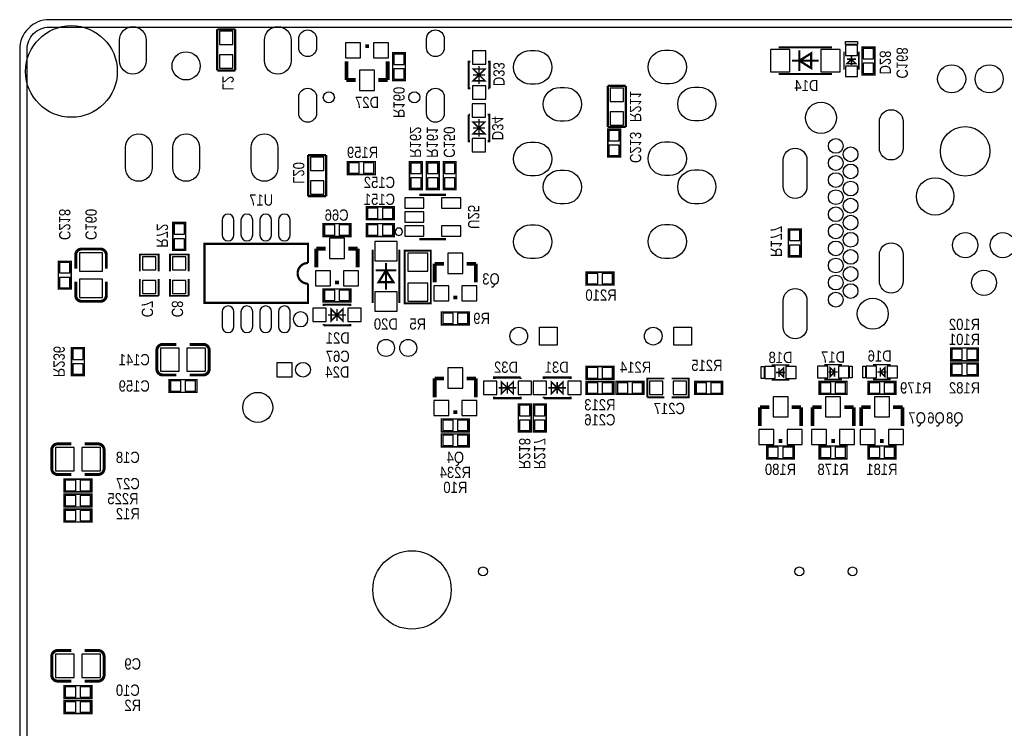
# Model space of a CAD drawing. Extents: x 0 to 158, y 0 to 95.
# Tile 2 of 5: x 0 to 67, y 47 to 95. Entities that reach past the tile are written whole.
import ezdxf
from ezdxf.enums import TextEntityAlignment as Align

# ---------------------------------------------------------------- set-up
doc = ezdxf.new("R2010")
doc.units = 0
doc.header["$MEASUREMENT"] = 0
for name, color, linetype in [('BG_OUTLINE', 12, 'CONTINUOUS'), ('PG_SILKSCREEN_BOTTOM', 150, 'CONTINUOUS'), ('PIN_SOLDERMASK_BOTTOM', 27, 'CONTINUOUS'), ('RD_SILKSCREEN_BOTTOM', 150, 'CONTINUOUS'), ('RKI_ALL', 2, 'CONTINUOUS')]:
    doc.layers.add(name, color=color, linetype=linetype)

msp = doc.modelspace()

# ---------------------------------------------------------------- linework, layer by layer
at = {"layer": 'BG_OUTLINE'}
msp.add_lwpolyline([(1.999996, 0), (155.999993, 0, 0.414213), (157.999989, 1.999996), (157.999989, 92.999992, 0.414215), (155.999993, 94.999988), (1.999996, 94.999988, 0.414214), (0, 92.999992), (0, 1.999996, 0.414212), (1.999996, 0)], format="xyb", dxfattribs=at)
at = {"layer": 'PG_SILKSCREEN_BOTTOM'}
for points, const_width in [([(13.3604, 94.3483), (13.3604, 91.567)], 0.1524), ([(14.5796, 94.3483), (13.3604, 94.3483)], 0.1524), ([(14.5796, 91.567), (14.5796, 94.3483)], 0.1524), ([(23.368, 93.2053), (23.622, 93.2053)], 0.254), ([(26.0858, 90.8812), (26.0858, 92.7608), (25.2222, 92.7608), (25.2222, 90.8812), (26.0858, 90.8812)], 0.1016), ([(54.936796, 93.127398), (51.336804, 93.127398)], 0.150012), ([(52.736902, 92.927399), (52.736902, 91.527401)], 0.150012), ([(52.736902, 92.2274), (53.536698, 92.727501), (53.536698, 91.727299), (52.736902, 92.2274)], 0.150012), ([(55.761001, 92.827399), (55.761001, 91.627401)], 0.1), ([(56.261, 92.527399), (56.261, 91.927401)], 0.1), ([(56.760999, 92.827399), (56.760999, 91.627401)], 0.1), ([(57.8358, 91.2622), (57.8358, 93.1418), (56.9722, 93.1418), (56.9722, 91.2622), (57.8358, 91.2622)], 0.1016), ([(22.098, 90.9193), (22.098, 92.1893)], 0.254), ([(24.892, 90.9193), (24.892, 92.1893)], 0.254), ([(30.471288, 90.362202), (30.371288, 90.362202), (30.371288, 92.162198), (30.471288, 92.162198)], 0.150012), ([(31.071287, 90.662201), (31.071287, 91.862199)], 0.1), ([(31.771285, 90.362202), (31.771285, 92.162198), (31.671285, 92.162198)], 0.150012), ([(54.036798, 92.2274), (52.236802, 92.2274)], 0.150012), ([(55.961001, 92.0274), (56.261, 92.3274), (56.560999, 92.0274), (55.961001, 92.0274)], 0.1), ([(55.961001, 92.3274), (56.560999, 92.3274)], 0.1), ([(13.3604, 91.567), (14.5796, 91.567)], 0.1524), ([(31.071287, 91.2622), (30.671287, 90.862201), (31.471286, 90.862201), (31.071287, 91.2622), (31.471286, 91.662199), (30.671287, 91.662199), (31.071287, 91.2622)], 0.1), ([(30.671287, 91.2622), (31.471286, 91.2622)], 0.1), ([(51.336804, 91.327402), (54.936796, 91.327402)], 0.150012), ([(22.733, 90.9193), (22.098, 90.9193)], 0.254), ([(24.257, 90.9193), (24.892, 90.9193)], 0.254), ([(40.9956, 90.5256), (39.7764, 90.5256)], 0.1524), ([(39.7764, 90.5256), (39.7764, 87.7443)], 0.1524), ([(40.9956, 87.7443), (40.9956, 90.5256)], 0.1524), ([(31.771285, 90.362202), (31.671285, 90.362202)], 0.150012), ([(30.364201, 88.580798), (30.364201, 86.780802), (30.464201, 86.780802)], 0.150012), ([(30.364201, 88.580798), (30.464201, 88.580798)], 0.150012), ([(31.664199, 88.580798), (31.764199, 88.580798), (31.764199, 86.780802), (31.664199, 86.780802)], 0.150012), ([(31.0642, 87.6808), (31.464199, 88.080799), (30.664201, 88.080799), (31.0642, 87.6808), (30.664201, 87.280801), (31.464199, 87.280801), (31.0642, 87.6808)], 0.1), ([(31.0642, 88.280799), (31.0642, 87.080801)], 0.1), ([(31.464199, 87.6808), (30.664201, 87.6808)], 0.1), ([(39.7764, 87.7443), (40.9956, 87.7443)], 0.1524), ([(39.7764, 87.6046), (39.7764, 85.725), (40.64, 85.725), (40.64, 87.6046), (39.7764, 87.6046)], 0.1016), ([(19.5072, 85.8393), (19.5072, 83.058)], 0.1524), ([(20.7264, 85.8393), (19.5072, 85.8393)], 0.1524), ([(20.7264, 83.058), (20.7264, 85.8393)], 0.1524), ([(24.0538, 85.3948), (22.1742, 85.3948), (22.1742, 84.5312), (24.0538, 84.5312), (24.0538, 85.3948)], 0.1016), ([(27.2288, 83.5152), (27.2288, 85.3948), (26.3652, 85.3948), (26.3652, 83.5152), (27.2288, 83.5152)], 0.1016), ([(27.5082, 85.3948), (27.5082, 83.5152), (28.3718, 83.5152), (28.3718, 85.3948), (27.5082, 85.3948)], 0.1016), ([(29.5148, 83.5152), (29.5148, 85.3948), (28.6512, 85.3948), (28.6512, 83.5152), (29.5148, 83.5152)], 0.1016), ([(19.5072, 83.058), (20.7264, 83.058)], 0.1524), ([(28.839998, 83.160997), (27.040002, 83.160997)], 0.150012), ([(25.3238, 82.3468), (23.4442, 82.3468), (23.4442, 81.4832), (25.3238, 81.4832), (25.3238, 82.3468)], 0.1016), ([(11.2268, 79.4004), (11.2268, 81.28), (10.3632, 81.28), (10.3632, 79.4004), (11.2268, 79.4004)], 0.1016), ([(20.5232, 80.3402), (22.4028, 80.3402), (22.4028, 81.2038), (20.5232, 81.2038), (20.5232, 80.3402)], 0.1016), ([(25.3238, 81.2038), (23.4442, 81.2038), (23.4442, 80.3402), (25.3238, 80.3402), (25.3238, 81.2038)], 0.1016), ([(52.8574, 78.9686), (52.8574, 80.8482), (51.9938, 80.8482), (51.9938, 78.9686), (52.8574, 78.9686)], 0.1016), ([(19.500342, 77.147141), (19.500342, 75.847143), (12.500356, 75.847143), (12.500356, 79.847135), (19.500342, 79.847135), (19.500342, 78.547138)], 0.150012), ([(27.040002, 80.161003), (28.839998, 80.161003)], 0.150012), ([(20.701, 79.5147), (20.066, 79.5147)], 0.254), ([(20.066, 79.5147), (20.066, 78.2447)], 0.254), ([(22.225, 79.5147), (22.86, 79.5147)], 0.254), ([(22.86, 79.5147), (22.86, 78.2447)], 0.254), ([(23.876914, 79.447796), (23.876914, 75.847804)], 0.150012), ([(25.676911, 75.847804), (25.676911, 79.447796)], 0.150012), ([(26.035, 79.375), (26.035, 75.819), (27.813, 75.819), (27.813, 79.375), (26.035, 79.375)], 0.127), ([(3.4798, 76.7842), (3.4798, 78.6638), (2.6162, 78.6638), (2.6162, 76.7842), (3.4798, 76.7842)], 0.1016), ([(5.86105, 79.094076), (5.86105, 78.174088)], 0.199898), ([(9.398, 77.978), (9.398, 79.121), (8.128, 79.121), (8.128, 77.978)], 0.127), ([(11.43, 77.978), (11.43, 79.121), (10.16, 79.121), (10.16, 77.978)], 0.127), ([(24.776913, 76.747802), (24.776913, 78.547798)], 0.150012), ([(28.702, 78.4987), (28.067, 78.4987)], 0.254), ([(28.067, 78.4987), (28.067, 77.2287)], 0.254), ([(30.226, 78.4987), (30.861, 78.4987)], 0.254), ([(30.861, 78.4987), (30.861, 77.2287)], 0.254), ([(25.476911, 78.047698), (24.076914, 78.047698)], 0.150012), ([(24.776913, 78.047698), (25.277013, 77.247902), (24.276812, 77.247902), (24.776913, 78.047698)], 0.150012), ([(38.3032, 77.0636), (40.1828, 77.0636), (40.1828, 77.9272), (38.3032, 77.9272), (38.3032, 77.0636)], 0.1016), ([(3.79095, 76.353924), (3.79095, 77.273912)], 0.199898), ([(8.128, 77.47), (8.128, 76.327), (9.398, 76.327)], 0.127), ([(9.398, 76.327), (9.398, 77.47)], 0.127), ([(10.16, 77.47), (10.16, 76.327), (11.43, 76.327)], 0.127), ([(11.43, 76.327), (11.43, 77.47)], 0.127), ([(21.59, 77.2287), (21.336, 77.2287)], 0.254), ([(22.4028, 76.7842), (20.5232, 76.7842), (20.5232, 75.9206), (22.4028, 75.9206), (22.4028, 76.7842)], 0.1016), ([(29.591, 76.2127), (29.337, 76.2127)], 0.254), ([(20.563002, 75.631599), (20.563002, 75.731599), (22.362998, 75.731599), (22.362998, 75.631599)], 0.150012), ([(21.463, 75.0316), (21.063001, 75.431599), (21.063001, 74.631601), (21.463, 75.0316), (21.862999, 74.631601), (21.862999, 75.431599), (21.463, 75.0316)], 0.1), ([(21.463, 75.431599), (21.463, 74.631601)], 0.1), ([(28.5242, 74.3712), (30.4038, 74.3712), (30.4038, 75.2348), (28.5242, 75.2348), (28.5242, 74.3712)], 0.1016), ([(20.863001, 75.0316), (22.062999, 75.0316)], 0.1), ([(20.563002, 74.331601), (22.362998, 74.331601), (22.362998, 74.431601)], 0.150012), ([(20.563002, 74.331601), (20.563002, 74.431601)], 0.150012), ([(4.3688, 70.9422), (4.3688, 72.8218), (3.5052, 72.8218), (3.5052, 70.9422), (4.3688, 70.9422)], 0.1016), ([(9.678924, 73.04405), (10.598912, 73.04405)], 0.199898), ([(62.9666, 71.9328), (64.8462, 71.9328), (64.8462, 72.7964), (62.9666, 72.7964), (62.9666, 71.9328)], 0.1016), ([(38.3032, 70.6882), (40.1828, 70.6882), (40.1828, 71.5518), (38.3032, 71.5518), (38.3032, 70.6882)], 0.1016), ([(50.860401, 71.645399), (52.060399, 71.645399)], 0.1), ([(51.6604, 70.845401), (51.3604, 71.1454), (51.6604, 71.445399), (51.6604, 70.845401)], 0.1), ([(51.3604, 70.845401), (51.3604, 71.445399)], 0.1), ([(55.616399, 71.670799), (54.416401, 71.670799)], 0.1), ([(54.8164, 71.470799), (55.1164, 71.1708), (54.8164, 70.870801), (54.8164, 71.470799)], 0.1), ([(55.1164, 71.470799), (55.1164, 70.870801)], 0.1), ([(57.718401, 71.670799), (58.918399, 71.670799)], 0.1), ([(58.5184, 70.870801), (58.2184, 71.1708), (58.5184, 71.470799), (58.5184, 70.870801)], 0.1), ([(58.2184, 70.870801), (58.2184, 71.470799)], 0.1), ([(62.9666, 70.9168), (64.8462, 70.9168), (64.8462, 71.7804), (62.9666, 71.7804), (62.9666, 70.9168)], 0.1016), ([(11.9888, 70.6628), (10.1092, 70.6628), (10.1092, 69.7992), (11.9888, 69.7992), (11.9888, 70.6628)], 0.1016), ([(12.419076, 70.97395), (11.499088, 70.97395)], 0.199898), ([(28.702, 70.739), (28.067, 70.739)], 0.254), ([(28.067, 70.739), (28.067, 69.469)], 0.254), ([(30.226, 70.739), (30.861, 70.739)], 0.254), ([(30.861, 70.739), (30.861, 69.469)], 0.254), ([(33.887994, 70.803999), (32.087998, 70.803999), (32.087998, 70.703999)], 0.150012), ([(32.987996, 70.104), (33.387995, 69.704001), (33.387995, 70.503999), (32.987996, 70.104), (32.587997, 70.503999), (32.587997, 69.704001), (32.987996, 70.104)], 0.1), ([(33.887994, 70.803999), (33.887994, 70.703999)], 0.150012), ([(35.454006, 70.703999), (35.454006, 70.803999), (37.254002, 70.803999), (37.254002, 70.703999)], 0.150012), ([(36.354004, 70.104), (35.954005, 70.503999), (35.954005, 69.704001), (36.354004, 70.104), (36.754003, 69.704001), (36.754003, 70.503999), (36.354004, 70.104)], 0.1), ([(43.595976, 70.739), (42.452976, 70.739), (42.452976, 69.469)], 0.127), ([(44.103976, 69.469), (45.246976, 69.469), (45.246976, 70.739), (44.103976, 70.739)], 0.127), ([(50.860401, 70.645401), (52.060399, 70.645401)], 0.1), ([(51.160401, 71.1454), (51.760399, 71.1454)], 0.1), ([(55.616399, 70.670801), (54.416401, 70.670801)], 0.1), ([(55.316399, 71.1708), (54.716401, 71.1708)], 0.1), ([(57.718401, 70.670801), (58.918399, 70.670801)], 0.1), ([(58.018401, 71.1708), (58.618399, 71.1708)], 0.1), ([(33.587995, 70.104), (32.387997, 70.104)], 0.1), ([(32.987996, 69.704001), (32.987996, 70.503999)], 0.1), ([(35.754005, 70.104), (36.954003, 70.104)], 0.1), ([(36.354004, 70.503999), (36.354004, 69.704001)], 0.1), ([(40.1828, 70.5358), (38.3032, 70.5358), (38.3032, 69.6722), (40.1828, 69.6722), (40.1828, 70.5358)], 0.1016), ([(40.3352, 69.6722), (42.2148, 69.6722), (42.2148, 70.5358), (40.3352, 70.5358), (40.3352, 69.6722)], 0.1016), ([(45.6692, 69.6722), (47.5488, 69.6722), (47.5488, 70.5358), (45.6692, 70.5358), (45.6692, 69.6722)], 0.1016), ([(55.9562, 70.5358), (54.0766, 70.5358), (54.0766, 69.6722), (55.9562, 69.6722), (55.9562, 70.5358)], 0.1016), ([(57.3786, 69.6722), (59.2582, 69.6722), (59.2582, 70.5358), (57.3786, 70.5358), (57.3786, 69.6722)], 0.1016), ([(33.887994, 69.504001), (33.887994, 69.404001), (32.087998, 69.404001), (32.087998, 69.504001)], 0.150012), ([(35.454006, 69.404001), (37.254002, 69.404001), (37.254002, 69.504001)], 0.150012), ([(35.454006, 69.404001), (35.454006, 69.504001)], 0.150012), ([(42.452976, 69.469), (43.595976, 69.469)], 0.127), ([(34.5948, 67.1322), (34.5948, 69.0118), (33.7312, 69.0118), (33.7312, 67.1322), (34.5948, 67.1322)], 0.1016), ([(35.6108, 67.1322), (35.6108, 69.0118), (34.7472, 69.0118), (34.7472, 67.1322), (35.6108, 67.1322)], 0.1016), ([(50.6984, 68.7959), (50.0634, 68.7959)], 0.254), ([(50.0634, 68.7959), (50.0634, 67.5259)], 0.254), ([(52.2224, 68.7959), (52.8574, 68.7959)], 0.254), ([(52.8574, 68.7959), (52.8574, 67.5259)], 0.254), ([(54.2544, 68.7959), (53.6194, 68.7959)], 0.254), ([(53.6194, 68.7959), (53.6194, 67.5259)], 0.254), ([(55.7784, 68.7959), (56.4134, 68.7959)], 0.254), ([(56.4134, 68.7959), (56.4134, 67.5259)], 0.254), ([(57.5564, 68.7959), (56.9214, 68.7959)], 0.254), ([(56.9214, 68.7959), (56.9214, 67.5259)], 0.254), ([(59.0804, 68.7959), (59.7154, 68.7959)], 0.254), ([(59.7154, 68.7959), (59.7154, 67.5259)], 0.254), ([(30.4038, 67.9958), (28.5242, 67.9958), (28.5242, 67.1322), (30.4038, 67.1322), (30.4038, 67.9958)], 0.1016), ([(29.591, 68.453), (29.337, 68.453)], 0.254), ([(28.5242, 66.1162), (30.4038, 66.1162), (30.4038, 66.9798), (28.5242, 66.9798), (28.5242, 66.1162)], 0.1016), ([(51.5874, 66.5099), (51.3334, 66.5099)], 0.254), ([(55.1434, 66.5099), (54.8894, 66.5099)], 0.254), ([(58.4454, 66.5099), (58.1914, 66.5099)], 0.254), ([(2.566924, 66.31305), (3.486912, 66.31305)], 0.199898), ([(52.4002, 66.167), (50.5206, 66.167), (50.5206, 65.3034), (52.4002, 65.3034), (52.4002, 66.167)], 0.1016), ([(55.9562, 66.167), (54.0766, 66.167), (54.0766, 65.3034), (55.9562, 65.3034), (55.9562, 66.167)], 0.1016), ([(59.2582, 66.167), (57.3786, 66.167), (57.3786, 65.3034), (59.2582, 65.3034), (59.2582, 66.167)], 0.1016), ([(4.8768, 63.9318), (2.9972, 63.9318), (2.9972, 63.0682), (4.8768, 63.0682), (4.8768, 63.9318)], 0.1016), ([(5.307076, 64.24295), (4.387088, 64.24295)], 0.199898), ([(2.9972, 62.0522), (4.8768, 62.0522), (4.8768, 62.9158), (2.9972, 62.9158), (2.9972, 62.0522)], 0.1016), ([(2.9972, 61.0362), (4.8768, 61.0362), (4.8768, 61.8998), (2.9972, 61.8998), (2.9972, 61.0362)], 0.1016), ([(2.566924, 52.34305), (3.486912, 52.34305)], 0.199898), ([(4.8768, 49.9618), (2.9972, 49.9618), (2.9972, 49.0982), (4.8768, 49.0982), (4.8768, 49.9618)], 0.1016), ([(5.307076, 50.27295), (4.387088, 50.27295)], 0.199898), ([(2.9972, 48.0822), (4.8768, 48.0822), (4.8768, 48.9458), (2.9972, 48.9458), (2.9972, 48.0822)], 0.1016)]:
    msp.add_lwpolyline(points, dxfattribs=dict(at, const_width=const_width))
for points in [[(55.861001, 93.527397), (56.660999, 93.527397), (56.660999, 93.327398), (55.861001, 93.327398)], [(50.160403, 70.745401), (50.160403, 71.545399), (50.360402, 71.545399), (50.360402, 70.745401)], [(56.316397, 71.570799), (56.316397, 70.770801), (56.116398, 70.770801), (56.116398, 71.570799)], [(57.018403, 70.770801), (57.018403, 71.570799), (57.218402, 71.570799), (57.218402, 70.770801)]]:
    msp.add_lwpolyline(points, close=True, dxfattribs=at)
for points in [[(25.889991, 80.661002, 1), (25.390009, 80.660998, 1)], [(25.889991, 80.661002, 1), (25.390009, 80.660998, 1)], [(19.500342, 74.747145, 1), (18.500356, 74.747133, 1)]]:
    msp.add_lwpolyline(points, format="xyb", close=True, dxfattribs=at)
for points, const_width in [([(3.79095, 78.174088), (3.79095, 79.094076, -0.4144), (4.191, 79.493872)], 0.199898), ([(4.191, 79.493872), (5.461, 79.494126, -0.414214), (5.86105, 79.094076)], 0.199898), ([(19.500342, 78.547138, 0.99999), (19.500342, 77.147141)], 0.150012), ([(5.86105, 77.273912), (5.86105, 76.353924, -0.414214), (5.461, 75.953874)], 0.199898), ([(5.461, 75.953874), (4.191, 75.953874, -0.414214), (3.79095, 76.353924)], 0.199898), ([(9.279128, 71.374), (9.278874, 72.644, -0.414214), (9.678924, 73.04405)], 0.199898), ([(11.499088, 73.04405), (12.419076, 73.04405, -0.414214), (12.819126, 72.644)], 0.199898), ([(12.819126, 72.644), (12.819126, 71.374, -0.414214), (12.419076, 70.97395)], 0.199898), ([(10.598912, 70.97395), (9.678924, 70.97395, -0.4144), (9.279128, 71.374)], 0.199898), ([(2.167128, 64.643), (2.166874, 65.913, -0.414214), (2.566924, 66.31305)], 0.199898), ([(4.387088, 66.31305), (5.307076, 66.31305, -0.414214), (5.707126, 65.913)], 0.199898), ([(5.707126, 65.913), (5.707126, 64.643, -0.414214), (5.307076, 64.24295)], 0.199898), ([(3.486912, 64.24295), (2.566924, 64.24295, -0.4144), (2.167128, 64.643)], 0.199898), ([(2.167128, 50.673), (2.166874, 51.943, -0.414214), (2.566924, 52.34305)], 0.199898), ([(4.387088, 52.34305), (5.307076, 52.34305, -0.414214), (5.707126, 51.943)], 0.199898), ([(5.707126, 51.943), (5.707126, 50.673, -0.414214), (5.307076, 50.27295)], 0.199898), ([(3.486912, 50.27295), (2.566924, 50.27295, -0.4144), (2.167128, 50.673)], 0.199898)]:
    msp.add_lwpolyline(points, format="xyb", dxfattribs=dict(at, const_width=const_width))
at = {"layer": 'PIN_SOLDERMASK_BOTTOM'}
for points in [[(8.55566, 93.624857), (8.55566, 92.224758, -1), (6.752565, 92.224758), (6.752565, 93.624857, -1)], [(18.355742, 93.624857), (18.355742, 92.224758, -1), (16.552647, 92.224758), (16.552647, 93.624857, -1)], [(18.879668, 93.1053), (18.879668, 93.705502, -1), (20.079564, 93.705502), (20.079564, 93.1053, -1)], [(27.520646, 93.1053), (27.520646, 93.705502, -1), (28.720542, 93.705502), (28.720542, 93.1053, -1)], [(34.858401, 90.640078), (34.553601, 90.640078, -1), (34.553601, 92.926078), (34.858401, 92.926078, -1)], [(43.952389, 90.657096), (43.647589, 90.657096, -1), (43.647589, 92.943096), (43.952389, 92.943096, -1)], [(18.879668, 88.664364), (18.879668, 89.764438, -1), (20.079564, 89.764438), (20.079564, 88.664364, -1)], [(27.520646, 88.664364), (27.520646, 89.764438, -1), (28.720542, 89.764438), (28.720542, 88.664364, -1)], [(36.858397, 88.139981), (36.553597, 88.139981, -1), (36.553597, 90.425981), (36.858397, 90.425981, -1)], [(45.952385, 88.156999), (45.647585, 88.156999, -1), (45.647585, 90.442999), (45.952385, 90.442999, -1)], [(59.749944, 88.114454), (59.749944, 86.314356, -1), (58.150049, 86.314356), (58.150049, 88.114454, -1)], [(8.955659, 86.374961), (8.955659, 84.974862, -1), (7.152564, 84.974862), (7.152564, 86.374961, -1)], [(12.155551, 86.374961), (12.155551, 84.974862, -1), (10.352456, 84.974862), (10.352456, 86.374961, -1)], [(17.45554, 86.374961), (17.45554, 84.974862, -1), (15.652445, 84.974862), (15.652445, 86.374961, -1)], [(34.858401, 84.439989), (34.553601, 84.439989, -1), (34.553601, 86.725989), (34.858401, 86.725989, -1)], [(43.952389, 84.457007), (43.647589, 84.457007, -1), (43.647589, 86.743007), (43.952389, 86.743007, -1)], [(53.24983, 85.514256), (53.24983, 83.714158, -1), (51.649935, 83.714158), (51.649935, 85.514256, -1)], [(36.858397, 82.540094), (36.553597, 82.540094, -1), (36.553597, 84.826094), (36.858397, 84.826094, -1)], [(45.952385, 82.557112), (45.647585, 82.557112, -1), (45.647585, 84.843112), (45.952385, 84.843112, -1)], [(13.695299, 81.447132), (13.695299, 80.447134, 1), (14.495399, 80.447134), (14.495399, 81.447132, 1)], [(14.965299, 81.447132), (14.965299, 80.447134, 1), (15.765399, 80.447134), (15.765399, 81.447132, 1)], [(16.235299, 81.447132), (16.235299, 80.447134, 1), (17.035399, 80.447134), (17.035399, 81.447132, 1)], [(17.505299, 81.447132), (17.505299, 80.447134, 1), (18.305399, 80.447134), (18.305399, 81.447132, 1)], [(34.858401, 78.840076), (34.553601, 78.840076, -1), (34.553601, 81.126076), (34.858401, 81.126076, -1)], [(43.952389, 78.857094), (43.647589, 78.857094, -1), (43.647589, 81.143094), (43.952389, 81.143094, -1)], [(59.749944, 79.114142), (59.749944, 77.314044, -1), (58.150049, 77.314044), (58.150049, 79.114142, -1)], [(53.24983, 76.014148), (53.24983, 74.21405, -1), (51.649935, 74.21405), (51.649935, 76.014148, -1)], [(13.695299, 75.247144), (13.695299, 74.247146, 1), (14.495399, 74.247146), (14.495399, 75.247144, 1)], [(14.965299, 75.247144), (14.965299, 74.247146, 1), (15.765399, 74.247146), (15.765399, 75.247144, 1)], [(16.235299, 75.247144), (16.235299, 74.247146, 1), (17.035399, 74.247146), (17.035399, 75.247144, 1)], [(17.505299, 75.247144), (17.505299, 74.247146, 1), (18.305399, 74.247146), (18.305399, 75.247144, 1)]]:
    msp.add_lwpolyline(points, format="xyb", close=True, dxfattribs=at)
for points in [[(14.419961, 94.214061), (13.520039, 94.214061), (13.520039, 93.314139), (14.419961, 93.314139)], [(22.035262, 93.433138), (22.035262, 92.418662), (23.049738, 92.418662), (23.049738, 93.433138)], [(23.940262, 93.433138), (23.940262, 92.418662), (24.954738, 92.418662), (24.954738, 93.433138)], [(56.660999, 93.287405), (55.861001, 93.287405), (55.861001, 92.587407), (56.660999, 92.587407)], [(14.419961, 92.613861), (13.520039, 92.613861), (13.520039, 91.713939), (14.419961, 91.713939)], [(25.303505, 91.970377), (26.004495, 91.970377), (26.004495, 92.671367), (25.303505, 92.671367)], [(30.621287, 91.987205), (31.521286, 91.987205), (31.521286, 92.887203), (30.621287, 92.887203)], [(52.086789, 91.477338), (52.086789, 92.977462), (50.786817, 92.977462), (50.786817, 91.477338)], [(55.486783, 91.477338), (55.486783, 92.977462), (54.186811, 92.977462), (54.186811, 91.477338)], [(57.053505, 92.351377), (57.754495, 92.351377), (57.754495, 93.052367), (57.053505, 93.052367)], [(57.053505, 91.351633), (57.754495, 91.351633), (57.754495, 92.052623), (57.053505, 92.052623)], [(22.987762, 91.578938), (22.987762, 90.208862), (24.002238, 90.208862), (24.002238, 91.578938)], [(25.303505, 90.970633), (26.004495, 90.970633), (26.004495, 91.671623), (25.303505, 91.671623)], [(56.660999, 91.867393), (55.861001, 91.867393), (55.861001, 91.167395), (56.660999, 91.167395)], [(30.621287, 89.637197), (31.521286, 89.637197), (31.521286, 90.537195), (30.621287, 90.537195)], [(39.936039, 89.478739), (40.835961, 89.478739), (40.835961, 90.378661), (39.936039, 90.378661)], [(31.514199, 89.305803), (30.614201, 89.305803), (30.614201, 88.405805), (31.514199, 88.405805)], [(39.936039, 87.878539), (40.835961, 87.878539), (40.835961, 88.778461), (39.936039, 88.778461)], [(40.558695, 87.515167), (39.857705, 87.515167), (39.857705, 86.814177), (40.558695, 86.814177)], [(31.514199, 86.955795), (30.614201, 86.955795), (30.614201, 86.055797), (31.514199, 86.055797)], [(40.558695, 86.515423), (39.857705, 86.515423), (39.857705, 85.814433), (40.558695, 85.814433)], [(20.566761, 85.705061), (19.666839, 85.705061), (19.666839, 84.805139), (20.566761, 84.805139)], [(22.964623, 84.612505), (22.964623, 85.313495), (22.263633, 85.313495), (22.263633, 84.612505)], [(23.964367, 84.612505), (23.964367, 85.313495), (23.263377, 85.313495), (23.263377, 84.612505)], [(26.446505, 84.604377), (27.147495, 84.604377), (27.147495, 85.305367), (26.446505, 85.305367)], [(28.290495, 85.305367), (27.589505, 85.305367), (27.589505, 84.604377), (28.290495, 84.604377)], [(28.732505, 84.604377), (29.433495, 84.604377), (29.433495, 85.305367), (28.732505, 85.305367)], [(20.566761, 84.104861), (19.666839, 84.104861), (19.666839, 83.204939), (20.566761, 83.204939)], [(26.446505, 83.604633), (27.147495, 83.604633), (27.147495, 84.305623), (26.446505, 84.305623)], [(28.290495, 84.305623), (27.589505, 84.305623), (27.589505, 83.604633), (28.290495, 83.604633)], [(28.732505, 83.604633), (29.433495, 83.604633), (29.433495, 84.305623), (28.732505, 84.305623)], [(26.039737, 82.260516), (27.340242, 82.260516), (27.340242, 82.961505), (26.039737, 82.961505)], [(28.539757, 82.260516), (29.840263, 82.260516), (29.840263, 82.961505), (28.539757, 82.961505)], [(24.234623, 81.564505), (24.234623, 82.265495), (23.533633, 82.265495), (23.533633, 81.564505)], [(25.234367, 81.564505), (25.234367, 82.265495), (24.533377, 82.265495), (24.533377, 81.564505)], [(26.039737, 81.310505), (27.340242, 81.310505), (27.340242, 82.011495), (26.039737, 82.011495)], [(10.444505, 80.489577), (11.145495, 80.489577), (11.145495, 81.190567), (10.444505, 81.190567)], [(20.612633, 81.122495), (20.612633, 80.421505), (21.313623, 80.421505), (21.313623, 81.122495)], [(21.612377, 81.122495), (21.612377, 80.421505), (22.313367, 80.421505), (22.313367, 81.122495)], [(24.234623, 80.421505), (24.234623, 81.122495), (23.533633, 81.122495), (23.533633, 80.421505)], [(25.234367, 80.421505), (25.234367, 81.122495), (24.533377, 81.122495), (24.533377, 80.421505)], [(26.039737, 80.360495), (27.340242, 80.360495), (27.340242, 81.061484), (26.039737, 81.061484)], [(28.539757, 80.360495), (29.840263, 80.360495), (29.840263, 81.061484), (28.539757, 81.061484)], [(52.075105, 80.057777), (52.776095, 80.057777), (52.776095, 80.758767), (52.075105, 80.758767)], [(10.444505, 79.489833), (11.145495, 79.489833), (11.145495, 80.190823), (10.444505, 80.190823)], [(21.970238, 78.855062), (21.970238, 80.225138), (20.955762, 80.225138), (20.955762, 78.855062)], [(24.026851, 78.697811), (25.526975, 78.697811), (25.526975, 79.997783), (24.026851, 79.997783)], [(52.075105, 79.058033), (52.776095, 79.058033), (52.776095, 79.759023), (52.075105, 79.759023)], [(4.041013, 77.983969), (5.610987, 77.983969), (5.610987, 79.244063), (4.041013, 79.244063)], [(8.313039, 78.074139), (9.212961, 78.074139), (9.212961, 78.974061), (8.313039, 78.974061)], [(10.345039, 78.074139), (11.244961, 78.074139), (11.244961, 78.974061), (10.345039, 78.974061)], [(27.5971, 79.2226), (26.2509, 79.2226), (26.2509, 78.0034), (27.5971, 78.0034)], [(29.971238, 77.839062), (29.971238, 79.209138), (28.956762, 79.209138), (28.956762, 77.839062)], [(2.697505, 77.873377), (3.398495, 77.873377), (3.398495, 78.574367), (2.697505, 78.574367)], [(21.017738, 77.000862), (21.017738, 78.015338), (20.003262, 78.015338), (20.003262, 77.000862)], [(22.922738, 77.000862), (22.922738, 78.015338), (21.908262, 78.015338), (21.908262, 77.000862)], [(2.697505, 76.873633), (3.398495, 76.873633), (3.398495, 77.574623), (2.697505, 77.574623)], [(4.041013, 76.203937), (5.610987, 76.203937), (5.610987, 77.464031), (4.041013, 77.464031)], [(8.313039, 76.473939), (9.212961, 76.473939), (9.212961, 77.373861), (8.313039, 77.373861)], [(10.345039, 76.473939), (11.244961, 76.473939), (11.244961, 77.373861), (10.345039, 77.373861)], [(38.392633, 77.845895), (38.392633, 77.144905), (39.093623, 77.144905), (39.093623, 77.845895)], [(39.392377, 77.845895), (39.392377, 77.144905), (40.093367, 77.144905), (40.093367, 77.845895)], [(21.313623, 76.001905), (21.313623, 76.702895), (20.612633, 76.702895), (20.612633, 76.001905)], [(22.313367, 76.001905), (22.313367, 76.702895), (21.612377, 76.702895), (21.612377, 76.001905)], [(24.026851, 75.297817), (25.526975, 75.297817), (25.526975, 76.597789), (24.026851, 76.597789)], [(27.5971, 77.1906), (26.2509, 77.1906), (26.2509, 75.9714), (27.5971, 75.9714)], [(29.018738, 75.984862), (29.018738, 76.999338), (28.004262, 76.999338), (28.004262, 75.984862)], [(30.923738, 75.984862), (30.923738, 76.999338), (29.909262, 76.999338), (29.909262, 75.984862)], [(19.837997, 75.481599), (19.837997, 74.581601), (20.737995, 74.581601), (20.737995, 75.481599)], [(22.188005, 75.481599), (22.188005, 74.581601), (23.088003, 74.581601), (23.088003, 75.481599)], [(28.613633, 75.153495), (28.613633, 74.452505), (29.314623, 74.452505), (29.314623, 75.153495)], [(29.613377, 75.153495), (29.613377, 74.452505), (30.314367, 74.452505), (30.314367, 75.153495)], [(36.356011, 74.200004), (36.356011, 73.000006), (35.156013, 73.000006), (35.156013, 74.200004)], [(45.449973, 74.200004), (45.449973, 73.000006), (44.249975, 73.000006), (44.249975, 74.200004)], [(3.586505, 72.031377), (4.287495, 72.031377), (4.287495, 72.732367), (3.586505, 72.732367)], [(10.789031, 71.224013), (10.789031, 72.793987), (9.528937, 72.793987), (9.528937, 71.224013)], [(12.569063, 71.224013), (12.569063, 72.793987), (11.308969, 72.793987), (11.308969, 71.224013)], [(63.056033, 72.715095), (63.056033, 72.014105), (63.757023, 72.014105), (63.757023, 72.715095)], [(64.055777, 72.715095), (64.055777, 72.014105), (64.756767, 72.014105), (64.756767, 72.715095)], [(3.586505, 71.031633), (4.287495, 71.031633), (4.287495, 71.732623), (3.586505, 71.732623)], [(17.415916, 70.829018), (17.415916, 71.829016), (18.415914, 71.829016), (18.415914, 70.829018)], [(29.971238, 70.079362), (29.971238, 71.449438), (28.956762, 71.449438), (28.956762, 70.079362)], [(38.392633, 71.470495), (38.392633, 70.769505), (39.093623, 70.769505), (39.093623, 71.470495)], [(39.392377, 71.470495), (39.392377, 70.769505), (40.093367, 70.769505), (40.093367, 71.470495)], [(50.400394, 71.545399), (50.400394, 70.745401), (51.100393, 70.745401), (51.100393, 71.545399)], [(51.820407, 71.545399), (51.820407, 70.745401), (52.520406, 70.745401), (52.520406, 71.545399)], [(54.656406, 70.770801), (54.656406, 71.570799), (53.956407, 71.570799), (53.956407, 70.770801)], [(56.076418, 70.770801), (56.076418, 71.570799), (55.37642, 71.570799), (55.37642, 70.770801)], [(57.258394, 71.570799), (57.258394, 70.770801), (57.958393, 70.770801), (57.958393, 71.570799)], [(58.678407, 71.570799), (58.678407, 70.770801), (59.378406, 70.770801), (59.378406, 71.570799)], [(63.056033, 71.699095), (63.056033, 70.998105), (63.757023, 70.998105), (63.757023, 71.699095)], [(64.055777, 71.699095), (64.055777, 70.998105), (64.756767, 70.998105), (64.756767, 71.699095)], [(10.899623, 69.880505), (10.899623, 70.581495), (10.198633, 70.581495), (10.198633, 69.880505)], [(11.899367, 69.880505), (11.899367, 70.581495), (11.198377, 70.581495), (11.198377, 69.880505)], [(32.263004, 69.653988), (32.263004, 70.553986), (31.363006, 70.553986), (31.363006, 69.653988)], [(34.613012, 69.653988), (34.613012, 70.553986), (33.713014, 70.553986), (33.713014, 69.653988)], [(34.729001, 70.553999), (34.729001, 69.654001), (35.628999, 69.654001), (35.628999, 70.553999)], [(37.079009, 70.553999), (37.079009, 69.654001), (37.979007, 69.654001), (37.979007, 70.553999)], [(39.093623, 69.753505), (39.093623, 70.454495), (38.392633, 70.454495), (38.392633, 69.753505)], [(40.093367, 69.753505), (40.093367, 70.454495), (39.392377, 70.454495), (39.392377, 69.753505)], [(40.424633, 70.454495), (40.424633, 69.753505), (41.125623, 69.753505), (41.125623, 70.454495)], [(41.424377, 70.454495), (41.424377, 69.753505), (42.125367, 69.753505), (42.125367, 70.454495)], [(42.599915, 70.553961), (42.599915, 69.654039), (43.499837, 69.654039), (43.499837, 70.553961)], [(44.200115, 70.553961), (44.200115, 69.654039), (45.100037, 69.654039), (45.100037, 70.553961)], [(45.758633, 70.454495), (45.758633, 69.753505), (46.459623, 69.753505), (46.459623, 70.454495)], [(46.758377, 70.454495), (46.758377, 69.753505), (47.459367, 69.753505), (47.459367, 70.454495)], [(54.867023, 69.753505), (54.867023, 70.454495), (54.166033, 70.454495), (54.166033, 69.753505)], [(55.866767, 69.753505), (55.866767, 70.454495), (55.165777, 70.454495), (55.165777, 69.753505)], [(57.468033, 70.454495), (57.468033, 69.753505), (58.169023, 69.753505), (58.169023, 70.454495)], [(58.467777, 70.454495), (58.467777, 69.753505), (59.168767, 69.753505), (59.168767, 70.454495)], [(51.967638, 68.136262), (51.967638, 69.506338), (50.953162, 69.506338), (50.953162, 68.136262)], [(55.523638, 68.136262), (55.523638, 69.506338), (54.509162, 69.506338), (54.509162, 68.136262)], [(58.825638, 68.136262), (58.825638, 69.506338), (57.811162, 69.506338), (57.811162, 68.136262)], [(29.018738, 68.225162), (29.018738, 69.239638), (28.004262, 69.239638), (28.004262, 68.225162)], [(30.923738, 68.225162), (30.923738, 69.239638), (29.909262, 69.239638), (29.909262, 68.225162)], [(33.812505, 68.221377), (34.513495, 68.221377), (34.513495, 68.922367), (33.812505, 68.922367)], [(34.828505, 68.221377), (35.529495, 68.221377), (35.529495, 68.922367), (34.828505, 68.922367)], [(29.314623, 67.213505), (29.314623, 67.914495), (28.613633, 67.914495), (28.613633, 67.213505)], [(30.314367, 67.213505), (30.314367, 67.914495), (29.613377, 67.914495), (29.613377, 67.213505)], [(33.812505, 67.221633), (34.513495, 67.221633), (34.513495, 67.922623), (33.812505, 67.922623)], [(34.828505, 67.221633), (35.529495, 67.221633), (35.529495, 67.922623), (34.828505, 67.922623)], [(51.015138, 66.282062), (51.015138, 67.296538), (50.000662, 67.296538), (50.000662, 66.282062)], [(52.920138, 66.282062), (52.920138, 67.296538), (51.905662, 67.296538), (51.905662, 66.282062)], [(54.571138, 66.282062), (54.571138, 67.296538), (53.556662, 67.296538), (53.556662, 66.282062)], [(56.476138, 66.282062), (56.476138, 67.296538), (55.461662, 67.296538), (55.461662, 66.282062)], [(57.873138, 66.282062), (57.873138, 67.296538), (56.858662, 67.296538), (56.858662, 66.282062)], [(59.778138, 66.282062), (59.778138, 67.296538), (58.763662, 67.296538), (58.763662, 66.282062)], [(28.613633, 66.898495), (28.613633, 66.197505), (29.314623, 66.197505), (29.314623, 66.898495)], [(29.613377, 66.898495), (29.613377, 66.197505), (30.314367, 66.197505), (30.314367, 66.898495)], [(3.677031, 64.493013), (3.677031, 66.062987), (2.416937, 66.062987), (2.416937, 64.493013)], [(5.457063, 64.493013), (5.457063, 66.062987), (4.196969, 66.062987), (4.196969, 64.493013)], [(51.311023, 65.384705), (51.311023, 66.085695), (50.610033, 66.085695), (50.610033, 65.384705)], [(52.310767, 65.384705), (52.310767, 66.085695), (51.609777, 66.085695), (51.609777, 65.384705)], [(54.867023, 65.384705), (54.867023, 66.085695), (54.166033, 66.085695), (54.166033, 65.384705)], [(55.866767, 65.384705), (55.866767, 66.085695), (55.165777, 66.085695), (55.165777, 65.384705)], [(58.169023, 65.384705), (58.169023, 66.085695), (57.468033, 66.085695), (57.468033, 65.384705)], [(59.168767, 65.384705), (59.168767, 66.085695), (58.467777, 66.085695), (58.467777, 65.384705)], [(3.787623, 63.149505), (3.787623, 63.850495), (3.086633, 63.850495), (3.086633, 63.149505)], [(4.787367, 63.149505), (4.787367, 63.850495), (4.086377, 63.850495), (4.086377, 63.149505)], [(3.086633, 62.834495), (3.086633, 62.133505), (3.787623, 62.133505), (3.787623, 62.834495)], [(4.086377, 62.834495), (4.086377, 62.133505), (4.787367, 62.133505), (4.787367, 62.834495)], [(3.086633, 61.818495), (3.086633, 61.117505), (3.787623, 61.117505), (3.787623, 61.818495)], [(4.086377, 61.818495), (4.086377, 61.117505), (4.787367, 61.117505), (4.787367, 61.818495)], [(3.677031, 50.523013), (3.677031, 52.092987), (2.416937, 52.092987), (2.416937, 50.523013)], [(5.457063, 50.523013), (5.457063, 52.092987), (4.196969, 52.092987), (4.196969, 50.523013)], [(3.787623, 49.179505), (3.787623, 49.880495), (3.086633, 49.880495), (3.086633, 49.179505)], [(4.787367, 49.179505), (4.787367, 49.880495), (4.086377, 49.880495), (4.086377, 49.179505)], [(3.086633, 48.864495), (3.086633, 48.163505), (3.787623, 48.163505), (3.787623, 48.864495)], [(4.086377, 48.864495), (4.086377, 48.163505), (4.787367, 48.163505), (4.787367, 48.864495)]]:
    msp.add_lwpolyline(points, close=True, dxfattribs=at)
for centre, radius in [((3.499993, 91.499995), 3.099994), ((11.254003, 91.874797), 0.949998), ((63.038888, 91.000174), 0.949998), ((65.578888, 91.000174), 0.949998), ((20.90961, 89.745312), 0.375031), ((26.690599, 89.745312), 0.375031), ((54.199993, 88.364009), 1.049998), ((63.948996, 86.09998), 1.675003), ((55.199991, 86.464089), 0.499999), ((56.199989, 85.895409), 0.499999), ((55.199991, 85.3091), 0.499999), ((55.199991, 84.154188), 0.499999), ((56.199989, 84.739099), 0.499999), ((56.199989, 83.583196), 0.499999), ((61.919002, 83.049974), 1.264996), ((55.199991, 82.999199), 0.499999), ((56.199989, 82.427191), 0.499999), ((55.199991, 81.844312), 0.499999), ((56.199989, 81.271288), 0.499999), ((55.199991, 80.689094), 0.499999), ((56.199989, 80.115308), 0.499999), ((63.954101, 79.74998), 0.849998), ((66.494101, 79.74998), 0.849998), ((55.199991, 79.534207), 0.499999), ((56.199989, 78.959405), 0.499999), ((55.199991, 78.37899), 0.499999), ((56.199989, 77.803197), 0.499999), ((65.224101, 77.20998), 0.849998), ((55.199991, 77.224306), 0.499999), ((56.199989, 76.647192), 0.499999), ((55.199991, 76.069393), 0.499999), ((57.700088, 75.114099), 1.049998), ((33.756016, 73.600005), 0.599999), ((42.849978, 73.600005), 0.599999), ((24.776913, 72.800108), 0.575005), ((26.277087, 72.800108), 0.575005), ((19.166103, 71.329017), 0.499999), ((16.1036, 68.7832), 1.016), ((26.534008, 56.439892), 2.649995), ((31.333999, 57.689902), 0.299999), ((52.734007, 57.689902), 0.299999), ((56.334, 57.689902), 0.299999)]:
    msp.add_circle(centre, radius, dxfattribs=at)
at = {"layer": 'RKI_ALL'}
msp.add_lwpolyline([(155.999993, 0.499999), (1.999996, 0.499999, -0.414212), (0.499999, 1.999996), (0.499999, 92.999992, -0.414214), (1.999996, 94.499989), (155.999993, 94.499989, -0.414215), (157.49999, 92.999992), (157.49999, 1.999996, -0.414214)], format="xyb", close=True, dxfattribs=at)

# ---------------------------------------------------------------- texts
at = {"layer": 'RD_SILKSCREEN_BOTTOM', "text_generation_flag": 2, "width": 0.866667}
for s, p in [('D28', (58.166, 92.101314)), ('C168', (59.309, 92.075914)), ('D33', (32.036487, 91.313)), ('L2', (13.716, 90.7034)), ('R160', (25.273, 89.408914)), ('R211', (41.275, 89.1286)), ('D34', (31.9532, 87.6554)), ('R162', (26.3906, 86.716514)), ('R161', (27.5336, 86.716514)), ('C150', (28.6766, 86.716514)), ('C213', (41.275, 86.36)), ('L20', (18.4912, 84.6328)), ('C218', (2.667, 81.153914)), ('C160', (4.445, 81.153914)), ('U25', (30.3276, 81.661)), ('R72', (9.271, 80.391)), ('R177', (50.8, 80.01)), ('C7', (8.255, 75.438914)), ('C8', (10.287, 75.438914)), ('R236', (2.286, 71.882)), ('R218', (33.782, 65.659914)), ('R217', (34.798, 65.659914))]:
    msp.add_text(s, height=0.762, rotation=270, dxfattribs=at).set_placement(p, align=Align.CENTER)
for s, p in [('D14', (53.213, 90.17)), ('D27', (23.495, 89.027)), ('R159', (23.1902, 85.6488)), ('C152', (24.3332, 83.6168)), ('C151', (24.3332, 82.4738)), ('U17', (16.3322, 82.423)), ('C66', (21.4376, 81.407)), ('Q3', (31.877, 77.089)), ('R210', (39.3192, 75.9968)), ('D20', (24.765, 74.041)), ('R5', (26.924, 74.041)), ('R9', (31.242, 74.422)), ('R102', (63.9064, 74.0156)), ('D21', (21.5138, 73.1012)), ('R101', (63.9064, 72.9996)), ('C67', (21.5138, 71.8566)), ('D16', (58.166, 71.882)), ('C141', (7.747, 71.628)), ('R215', (46.482, 71.247)), ('D18', (51.4604, 71.7804)), ('D17', (55.0164, 71.8058)), ('D24', (21.4884, 70.7898)), ('D32', (32.893, 71.12)), ('D31', (36.322, 71.12)), ('R214', (41.656, 71.12)), ('C159', (7.747, 69.85)), ('R179', (60.6044, 69.723)), ('R182', (63.9064, 69.723)), ('R213', (39.243, 68.58)), ('C217', (43.942, 68.326)), ('C216', (39.243, 67.564)), ('Q7', (60.706, 67.691)), ('Q6', (61.976, 67.691)), ('Q8', (63.246, 67.691)), ('C18', (7.3152, 65.024)), ('Q4', (29.464, 65.024)), ('R234', (29.464, 64.008)), ('R180', (51.4604, 64.2112)), ('R178', (55.0164, 64.2112)), ('R181', (58.3184, 64.2112)), ('C27', (7.3152, 63.246)), ('R10', (29.464, 62.992)), ('R225', (6.985, 62.23)), ('R12', (7.3152, 61.214)), ('C9', (7.6454, 51.054)), ('C10', (7.3152, 49.276)), ('R2', (7.6454, 48.26))]:
    msp.add_text(s, height=0.762, dxfattribs=at).set_placement(p, align=Align.CENTER)

doc.saveas('drawing.dxf')
